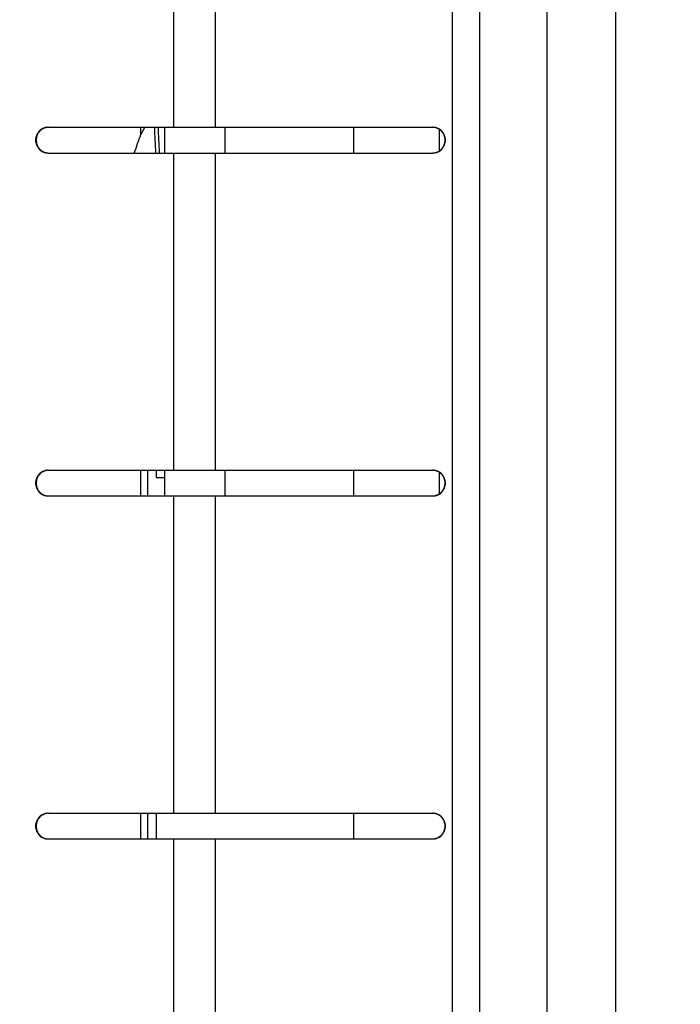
# Model space of a CAD drawing. Header units: inches. Extents: x 0.2 to 16.8, y 0.2 to 10.8.
# Tile 21 of 36: x 8.01 to 8.395, y 4.778 to 5.353. Entities that reach past the tile are written whole.
import ezdxf

# ---------------------------------------------------------------- set-up
doc = ezdxf.new("R2010")
doc.units = ezdxf.units.IN
doc.header["$LTSCALE"] = 0.935
doc.header["$MEASUREMENT"] = 0
doc.layers.get('0').update_dxf_attribs({"linetype": 'CONTINUOUS'})
doc.layers.add('DIMENSIONS', color=7, linetype='CONTINUOUS')
doc.styles.get("Standard").update_dxf_attribs({"font": 'txt', "width": 0.8})
doc.dimstyles.new('DIMSTYLE_2', dxfattribs={"dimtxt": 0.125, "dimasz": 0.18, "dimexe": 0.18, "dimexo": 0.0625, "dimgap": 0.09, "dimtad": 0, "dimtih": 1, "dimtoh": 1, "dimdec": 3, "dimzin": 4, "dimdsep": 46, "dimtxsty": 'STANDARD', "dimblk": '_FILLED', "dimblk1": '_FILLED', "dimblk2": '_FILLED', "dimcen": 0.09, "dimadec": 0, "dimazin": 0, "dimtp": 0.01, "dimtm": 0.01, "dimtfac": 1, "dimtdec": 3, "dimtofl": 0, "dimtmove": 0, "dimatfit": 3, "dimldrblk": '_FILLED', "dimfxl": 1, "dimtolj": 1, "dimtzin": 4, "dimarcsym": 0})

# ---------------------------------------------------------------- blocks, each defined once
blk = doc.blocks.new('_FILLED')
at = {"color": 0, "linetype": 'BYBLOCK'}
blk.add_solid([(0, 0), (-1, 0.1736), (-1, -0.1736)], dxfattribs=at)
blk = doc.blocks.new('*D26')
at = {"layer": 'DIMENSIONS', "color": 2, "linetype": 'CONTINUOUS'}
for p, q in [((8.14542, 8.20485), (10.27494, 8.20485)), ((10.14994, 8.20485), (10.14994, 5.79635)), ((10.14994, 3.13785), (10.14994, 5.54635)), ((8.01042, 3.13785), (10.27494, 3.13785))]:
    blk.add_line(p, q, dxfattribs=at)
at = {"layer": 'DIMENSIONS', "color": 2, "linetype": 'CONTINUOUS', "xscale": 0.18, "yscale": 0.18, "zscale": 0.18}
for p, rotation in [((10.14994, 8.20485), 90), ((10.14994, 3.13785), 270)]:
    blk.add_blockref('_FILLED', p, dxfattribs=dict(at, rotation=rotation))
at = {"layer": 'DIMENSIONS', "color": 2, "linetype": 'CONTINUOUS', "insert": (10.14994, 5.73385), "char_height": 0.125, "width": 1.325, "attachment_point": 2, "line_spacing_factor": 0.9}
blk.add_mtext('5.067{\\Ftxt.shx;\\W1.000000;\\H0.125000; }[128.7]', dxfattribs=at)

msp = doc.modelspace()

# ---------------------------------------------------------------- linework, layer by layer
at = {"color": 9, "linetype": 'CONTINUOUS'}
for p, q in [((8.2625, 7.43985), (8.2625, 3.91985)), ((8.27838, 7.43985), (8.27838, 3.91985)), ((8.31777, 3.91985), (8.31777, 7.43985)), ((8.35777, 3.91985), (8.35777, 7.43985)), ((8.1001, 5.47485), (8.1001, 5.28985)), ((8.12434, 5.47485), (8.12434, 5.28985)), ((8.08092, 5.28985), (8.08092, 5.28545)), ((8.1001, 5.27485), (8.1001, 5.08985)), ((8.12434, 5.27485), (8.12434, 5.08985)), ((8.08092, 5.08985), (8.08092, 5.07485)), ((8.1001, 5.07485), (8.1001, 4.88985)), ((8.12434, 5.07485), (8.12434, 4.88985)), ((8.08092, 4.88985), (8.08092, 4.87485)), ((8.1001, 4.87485), (8.1001, 4.68985)), ((8.12434, 4.87485), (8.12434, 4.68985))]:
    msp.add_line(p, q, dxfattribs=at)
at = {"color": 7, "linetype": 'CONTINUOUS'}
for p, q in [((8.02707, 5.28985), (8.25113, 5.28985)), ((8.0834, 5.28986), (8.08092, 5.28545)), ((8.09494, 5.27485), (8.09494, 5.28985)), ((8.12994, 5.28985), (8.12994, 5.27485)), ((8.20494, 5.28985), (8.20494, 5.27485)), ((8.25494, 5.28861), (8.25494, 5.2761)), ((8.02707, 5.27485), (8.25113, 5.27485)), ((8.02707, 5.08985), (8.25113, 5.08985)), ((8.08492, 5.08985), (8.08492, 5.07485)), ((8.08994, 5.08985), (8.08994, 5.08562)), ((8.09494, 5.07485), (8.09494, 5.08985)), ((8.12994, 5.08985), (8.12994, 5.07485)), ((8.20494, 5.08985), (8.20494, 5.07485)), ((8.25494, 5.08861), (8.25494, 5.0761)), ((8.08994, 5.08562), (8.09494, 5.08562)), ((8.02707, 5.07485), (8.25113, 5.07485)), ((8.02707, 4.88985), (8.25113, 4.88985)), ((8.08492, 4.88985), (8.08492, 4.87485)), ((8.08994, 4.88985), (8.08994, 4.87485)), ((8.20494, 4.88985), (8.20494, 4.87485)), ((8.02707, 4.87485), (8.25113, 4.87485))]:
    msp.add_line(p, q, dxfattribs=at)
for centre, radius, start, end in [((4.73364, 5.13855), 3.35887, 2.32602, 2.58292), ((4.73578, 5.13855), 3.35887, 2.32602, 2.58292), ((8.27206, 5.21135), 0.205, 158.81176, 161.94594)]:
    msp.add_arc(centre, radius, start, end, dxfattribs=at)
for points, knots in [([(8.02707, 5.28985), (8.02682, 5.28985), (8.02634, 5.28983), (8.02562, 5.28972), (8.02492, 5.28954), (8.02401, 5.28921), (8.02293, 5.28863), (8.022, 5.28785), (8.02135, 5.28712), (8.02091, 5.28653), (8.02054, 5.2859), (8.02013, 5.28501), (8.01978, 5.28383), (8.01963, 5.28235), (8.01978, 5.28088), (8.02013, 5.2797), (8.02054, 5.27881), (8.02091, 5.27818), (8.02135, 5.27759), (8.022, 5.27686), (8.02293, 5.27608), (8.02401, 5.2755), (8.02492, 5.27517), (8.02562, 5.27499), (8.02634, 5.27488), (8.02682, 5.27485), (8.02707, 5.27485)], [0, 0, 0, 0, 0.031022, 0.062071, 0.093128, 0.12421, 0.186407, 0.248777, 0.28007, 0.311408, 0.34279, 0.374211, 0.43707, 0.5, 0.56293, 0.625789, 0.65721, 0.688592, 0.71993, 0.751223, 0.813593, 0.87579, 0.906872, 0.937929, 0.968978, 1, 1, 1, 1]), ([(8.0262, 5.28975), (8.02577, 5.28968), (8.02514, 5.28951), (8.02434, 5.28918), (8.02357, 5.28878), (8.02267, 5.28816), (8.0219, 5.28738), (8.02137, 5.28669), (8.02102, 5.28613), (8.02072, 5.28555), (8.02039, 5.28474), (8.0201, 5.28367), (8.01999, 5.28235), (8.0201, 5.28104), (8.02039, 5.27997), (8.02072, 5.27916), (8.02102, 5.27858), (8.02137, 5.27802), (8.0219, 5.27733), (8.02267, 5.27655), (8.02357, 5.27593), (8.02434, 5.27552), (8.02514, 5.27519), (8.02577, 5.27503), (8.0262, 5.27496)], [0, 0, 0, 0, 0.062004, 0.093073, 0.124174, 0.186428, 0.248846, 0.280147, 0.311487, 0.342865, 0.374274, 0.437108, 0.5, 0.562892, 0.625726, 0.657135, 0.688513, 0.719853, 0.751154, 0.813572, 0.875826, 0.906927, 0.937996, 1, 1, 1, 1]), ([(8.25113, 5.27486), (8.25137, 5.27487), (8.25184, 5.27491), (8.25255, 5.27503), (8.25324, 5.27523), (8.25413, 5.27557), (8.25517, 5.27617), (8.25609, 5.27695), (8.25672, 5.27767), (8.25714, 5.27826), (8.2575, 5.27888), (8.2579, 5.27975), (8.25824, 5.28091), (8.25838, 5.28235), (8.25824, 5.2838), (8.2579, 5.28495), (8.2575, 5.28583), (8.25714, 5.28645), (8.25672, 5.28704), (8.25609, 5.28776), (8.25517, 5.28854), (8.25413, 5.28914), (8.25324, 5.28948), (8.25255, 5.28968), (8.25184, 5.2898), (8.25137, 5.28984), (8.25113, 5.28985)], [0, 0, 0, 0, 0.031153, 0.062316, 0.093478, 0.124656, 0.186993, 0.249414, 0.280694, 0.311996, 0.343319, 0.37466, 0.437313, 0.5, 0.562687, 0.62534, 0.656681, 0.688004, 0.719306, 0.750586, 0.813007, 0.875344, 0.906522, 0.937684, 0.968847, 1, 1, 1, 1]), ([(8.25113, 5.27485), (8.25137, 5.27485), (8.25186, 5.27488), (8.25258, 5.27499), (8.25329, 5.27517), (8.25421, 5.2755), (8.25529, 5.27608), (8.25624, 5.27686), (8.25689, 5.27759), (8.25733, 5.27818), (8.25771, 5.27881), (8.25812, 5.2797), (8.25848, 5.28088), (8.25862, 5.28235), (8.25848, 5.28383), (8.25812, 5.28501), (8.25771, 5.2859), (8.25733, 5.28653), (8.25689, 5.28712), (8.25624, 5.28785), (8.25529, 5.28863), (8.25421, 5.28921), (8.25329, 5.28954), (8.25258, 5.28972), (8.25186, 5.28983), (8.25137, 5.28985), (8.25113, 5.28985)], [0, 0, 0, 0, 0.031144, 0.062311, 0.093476, 0.124652, 0.186985, 0.249402, 0.280683, 0.311985, 0.343309, 0.374653, 0.437309, 0.5, 0.562691, 0.625347, 0.656691, 0.688015, 0.719317, 0.750598, 0.813015, 0.875348, 0.906524, 0.937689, 0.968856, 1, 1, 1, 1]), ([(8.02707, 5.08985), (8.02682, 5.08985), (8.02634, 5.08983), (8.02562, 5.08972), (8.02492, 5.08954), (8.02401, 5.08921), (8.02293, 5.08863), (8.022, 5.08785), (8.02135, 5.08712), (8.02091, 5.08653), (8.02054, 5.0859), (8.02013, 5.08501), (8.01978, 5.08383), (8.01963, 5.08235), (8.01978, 5.08088), (8.02013, 5.0797), (8.02054, 5.07881), (8.02091, 5.07818), (8.02135, 5.07759), (8.022, 5.07686), (8.02293, 5.07608), (8.02401, 5.0755), (8.02492, 5.07517), (8.02562, 5.07499), (8.02634, 5.07488), (8.02682, 5.07485), (8.02707, 5.07485)], [0, 0, 0, 0, 0.031022, 0.062071, 0.093128, 0.12421, 0.186407, 0.248777, 0.28007, 0.311408, 0.34279, 0.374211, 0.43707, 0.5, 0.56293, 0.625789, 0.65721, 0.688592, 0.71993, 0.751223, 0.813593, 0.87579, 0.906872, 0.937929, 0.968978, 1, 1, 1, 1]), ([(8.0262, 5.08975), (8.02577, 5.08968), (8.02514, 5.08951), (8.02434, 5.08918), (8.02357, 5.08878), (8.02267, 5.08816), (8.0219, 5.08738), (8.02137, 5.08669), (8.02102, 5.08613), (8.02072, 5.08555), (8.02039, 5.08474), (8.0201, 5.08367), (8.01999, 5.08235), (8.0201, 5.08104), (8.02039, 5.07997), (8.02072, 5.07916), (8.02102, 5.07858), (8.02137, 5.07802), (8.0219, 5.07733), (8.02267, 5.07655), (8.02357, 5.07593), (8.02434, 5.07552), (8.02514, 5.07519), (8.02577, 5.07503), (8.0262, 5.07496)], [0, 0, 0, 0, 0.062004, 0.093073, 0.124174, 0.186428, 0.248846, 0.280147, 0.311487, 0.342865, 0.374274, 0.437108, 0.5, 0.562892, 0.625726, 0.657135, 0.688513, 0.719853, 0.751154, 0.813572, 0.875826, 0.906927, 0.937996, 1, 1, 1, 1]), ([(8.25113, 5.07486), (8.25137, 5.07487), (8.25184, 5.07491), (8.25255, 5.07503), (8.25324, 5.07523), (8.25413, 5.07557), (8.25517, 5.07617), (8.25609, 5.07695), (8.25672, 5.07767), (8.25714, 5.07826), (8.2575, 5.07888), (8.2579, 5.07975), (8.25824, 5.08091), (8.25838, 5.08235), (8.25824, 5.0838), (8.2579, 5.08495), (8.2575, 5.08583), (8.25714, 5.08645), (8.25672, 5.08704), (8.25609, 5.08776), (8.25517, 5.08854), (8.25413, 5.08914), (8.25324, 5.08948), (8.25255, 5.08968), (8.25184, 5.0898), (8.25137, 5.08984), (8.25113, 5.08985)], [0, 0, 0, 0, 0.031153, 0.062316, 0.093478, 0.124656, 0.186993, 0.249414, 0.280694, 0.311996, 0.343319, 0.37466, 0.437313, 0.5, 0.562687, 0.62534, 0.656681, 0.688004, 0.719306, 0.750586, 0.813007, 0.875344, 0.906522, 0.937684, 0.968847, 1, 1, 1, 1]), ([(8.25113, 5.07485), (8.25137, 5.07485), (8.25186, 5.07488), (8.25258, 5.07499), (8.25329, 5.07517), (8.25421, 5.0755), (8.25529, 5.07608), (8.25624, 5.07686), (8.25689, 5.07759), (8.25733, 5.07818), (8.25771, 5.07881), (8.25812, 5.0797), (8.25848, 5.08088), (8.25862, 5.08235), (8.25848, 5.08383), (8.25812, 5.08501), (8.25771, 5.0859), (8.25733, 5.08653), (8.25689, 5.08712), (8.25624, 5.08785), (8.25529, 5.08863), (8.25421, 5.08921), (8.25329, 5.08954), (8.25258, 5.08972), (8.25186, 5.08983), (8.25137, 5.08985), (8.25113, 5.08985)], [0, 0, 0, 0, 0.031144, 0.062311, 0.093476, 0.124652, 0.186985, 0.249402, 0.280683, 0.311985, 0.343309, 0.374653, 0.437309, 0.5, 0.562691, 0.625347, 0.656691, 0.688015, 0.719317, 0.750598, 0.813015, 0.875348, 0.906524, 0.937689, 0.968856, 1, 1, 1, 1]), ([(8.02707, 4.88985), (8.02682, 4.88985), (8.02634, 4.88983), (8.02562, 4.88972), (8.02492, 4.88954), (8.02401, 4.88921), (8.02293, 4.88863), (8.022, 4.88785), (8.02135, 4.88712), (8.02091, 4.88653), (8.02054, 4.8859), (8.02013, 4.88501), (8.01978, 4.88383), (8.01963, 4.88235), (8.01978, 4.88088), (8.02013, 4.8797), (8.02054, 4.87881), (8.02091, 4.87818), (8.02135, 4.87759), (8.022, 4.87686), (8.02293, 4.87608), (8.02401, 4.8755), (8.02492, 4.87517), (8.02562, 4.87499), (8.02634, 4.87488), (8.02682, 4.87485), (8.02707, 4.87485)], [0, 0, 0, 0, 0.031022, 0.062071, 0.093128, 0.12421, 0.186407, 0.248777, 0.28007, 0.311408, 0.34279, 0.374211, 0.43707, 0.5, 0.56293, 0.625789, 0.65721, 0.688592, 0.71993, 0.751223, 0.813593, 0.87579, 0.906872, 0.937929, 0.968978, 1, 1, 1, 1]), ([(8.0262, 4.88975), (8.02577, 4.88968), (8.02514, 4.88951), (8.02434, 4.88918), (8.02357, 4.88878), (8.02267, 4.88816), (8.0219, 4.88738), (8.02137, 4.88669), (8.02102, 4.88613), (8.02072, 4.88555), (8.02039, 4.88474), (8.0201, 4.88367), (8.01999, 4.88235), (8.0201, 4.88104), (8.02039, 4.87997), (8.02072, 4.87916), (8.02102, 4.87858), (8.02137, 4.87802), (8.0219, 4.87733), (8.02267, 4.87655), (8.02357, 4.87593), (8.02434, 4.87552), (8.02514, 4.87519), (8.02577, 4.87503), (8.0262, 4.87496)], [0, 0, 0, 0, 0.062004, 0.093073, 0.124174, 0.186428, 0.248846, 0.280147, 0.311487, 0.342865, 0.374274, 0.437108, 0.5, 0.562892, 0.625726, 0.657135, 0.688513, 0.719853, 0.751154, 0.813572, 0.875826, 0.906927, 0.937996, 1, 1, 1, 1]), ([(8.25113, 4.87486), (8.25137, 4.87487), (8.25184, 4.87491), (8.25255, 4.87503), (8.25324, 4.87523), (8.25413, 4.87557), (8.25517, 4.87617), (8.25609, 4.87695), (8.25672, 4.87767), (8.25714, 4.87826), (8.2575, 4.87888), (8.2579, 4.87975), (8.25824, 4.88091), (8.25838, 4.88235), (8.25824, 4.8838), (8.2579, 4.88495), (8.2575, 4.88583), (8.25714, 4.88645), (8.25672, 4.88704), (8.25609, 4.88776), (8.25517, 4.88854), (8.25413, 4.88914), (8.25324, 4.88948), (8.25255, 4.88968), (8.25184, 4.8898), (8.25137, 4.88984), (8.25113, 4.88985)], [0, 0, 0, 0, 0.031153, 0.062316, 0.093478, 0.124656, 0.186993, 0.249414, 0.280694, 0.311996, 0.343319, 0.37466, 0.437313, 0.5, 0.562687, 0.62534, 0.656681, 0.688004, 0.719306, 0.750586, 0.813007, 0.875344, 0.906522, 0.937684, 0.968847, 1, 1, 1, 1]), ([(8.25113, 4.87485), (8.25137, 4.87485), (8.25186, 4.87488), (8.25258, 4.87499), (8.25329, 4.87517), (8.25421, 4.8755), (8.25529, 4.87608), (8.25624, 4.87686), (8.25689, 4.87759), (8.25733, 4.87818), (8.25771, 4.87881), (8.25812, 4.8797), (8.25848, 4.88088), (8.25862, 4.88235), (8.25848, 4.88383), (8.25812, 4.88501), (8.25771, 4.8859), (8.25733, 4.88653), (8.25689, 4.88712), (8.25624, 4.88785), (8.25529, 4.88863), (8.25421, 4.88921), (8.25329, 4.88954), (8.25258, 4.88972), (8.25186, 4.88983), (8.25137, 4.88985), (8.25113, 4.88985)], [0, 0, 0, 0, 0.031144, 0.062311, 0.093476, 0.124652, 0.186985, 0.249402, 0.280683, 0.311985, 0.343309, 0.374653, 0.437309, 0.5, 0.562691, 0.625347, 0.656691, 0.688015, 0.719317, 0.750598, 0.813015, 0.875348, 0.906524, 0.937689, 0.968856, 1, 1, 1, 1])]:
    msp.add_open_spline(points, degree=3, knots=knots, dxfattribs=at)

# ---------------------------------------------------------------- dimensions: what is measured, and where the dimension line sits
at = {"layer": 'DIMENSIONS', "color": 2, "linetype": 'CONTINUOUS'}
dim = msp.add_linear_dim(base=(10.14994, 3.13785), p1=(8.14542, 8.20485), p2=(8.01042, 3.13785), angle=270, dimstyle='DIMSTYLE_2', dxfattribs=at)
dim.commit()
dim.dimension.update_dxf_attribs({"geometry": '*D26', "text_midpoint": (9.99994, 5.67135), "dimtype": 160})

doc.saveas('drawing.dxf')
